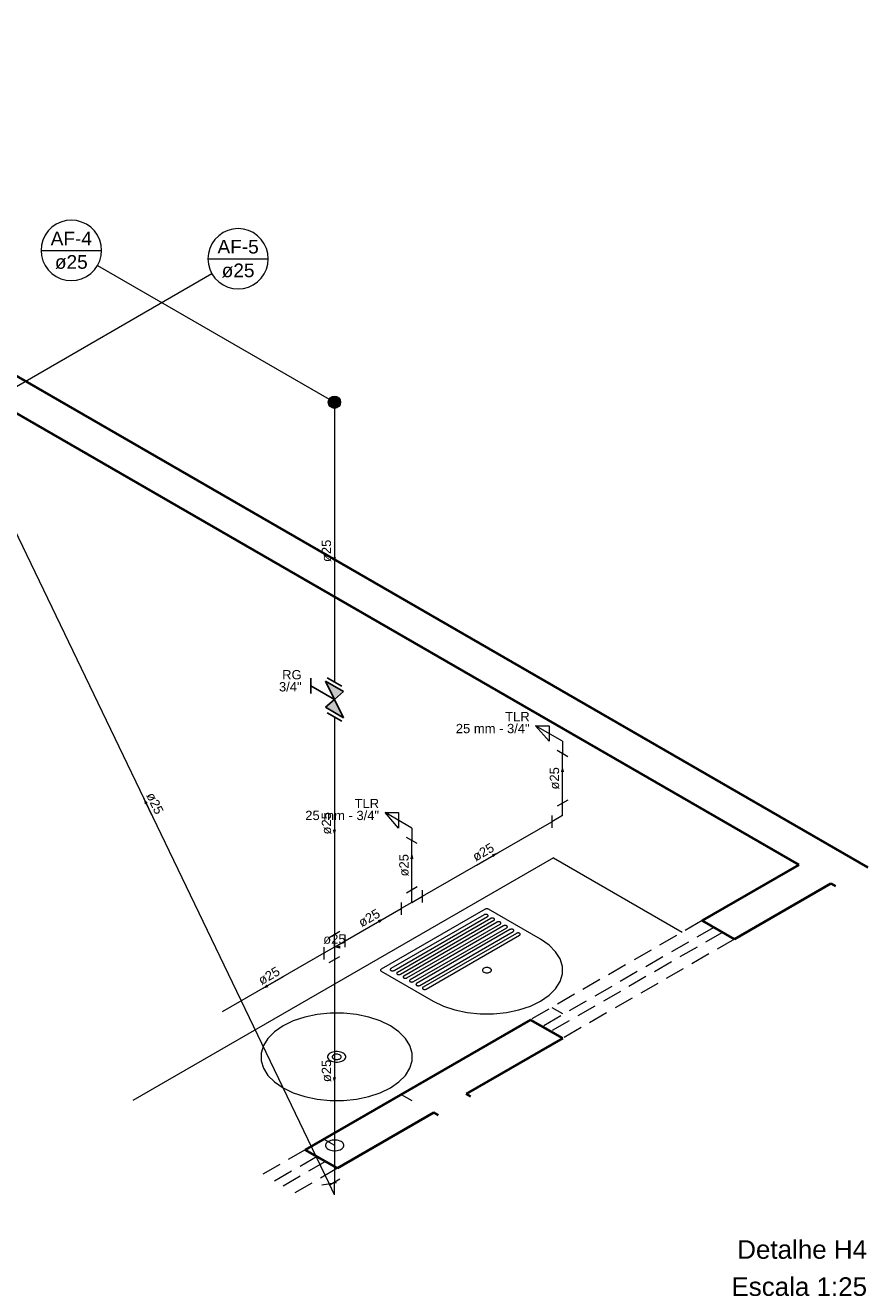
# Model space of a CAD drawing. Header units: millimetres. Extents: x -1944 to -1918.5, y -4189.8 to -4169.
# Tile 2 of 2: x -1932.1 to -1918.5, y -4189.8 to -4169.4. Entities that reach past the tile are written whole.
import ezdxf

# ---------------------------------------------------------------- set-up
doc = ezdxf.new("R2010")
doc.units = ezdxf.units.MM
doc.header["$MEASUREMENT"] = 0
doc.linetypes.add('HIDDEN2', pattern=[0.47625, 0.3175, -0.15875])
for name, color, linetype, lineweight in [('AF-Colunas', 4, 'Continuous', 5), ('AF-Condutos', 4, 'Continuous', 5), ('AF-Conexões', 9, 'Continuous', 5), ('AF-Indicação coluna', 5, 'Continuous', 5), ('AF-Sentido conduto', 9, 'Continuous', 5), ('AF-Textos conduto', 7, 'Continuous', 5), ('DI-Títulos', 3, 'Continuous', 5), ('MB_ALVENARIA', 7, 'Continuous', 40), ('MB_ESQUADRIA', 7, 'Continuous', 5), ('MB_MOBILIÁRIO', 8, 'Continuous', 13), ('Nível 1', 7, 'Continuous', 5), ('Textos', 7, 'Continuous', 5)]:
    doc.layers.add(name, color=color, linetype=linetype, lineweight=lineweight)
doc.layers.add('Simbolos', color=5, linetype='Continuous')
doc.layers.add('Simbolos_int', color=2, linetype='Continuous')
doc.styles.add('Arial', font='txt')

msp = doc.modelspace()

# ---------------------------------------------------------------- hatches: boundary and pattern name
at = {"layer": 'AF-Sentido conduto', "linetype": 'Continuous'}
for points in [[(-1927.1206, -4178.0647), (-1927.0948, -4177.9681), (-1927.1465, -4177.9681)], [(-1923.4385, -4181.3389), (-1923.4644, -4181.4355), (-1923.4126, -4181.4355)], [(-1930.1992, -4181.8607), (-1930.1807, -4181.959), (-1930.1341, -4181.9366)], [(-1927.1206, -4182.4647), (-1927.0948, -4182.3681), (-1927.1465, -4182.3681)], [(-1925.8697, -4182.7425), (-1925.8956, -4182.8391), (-1925.8438, -4182.8391)], [(-1924.4809, -4182.7407), (-1924.5775, -4182.7666), (-1924.5516, -4182.8114)], [(-1926.322, -4183.8036), (-1926.4186, -4183.8295), (-1926.3927, -4183.8743)], [(-1927.1206, -4184.2647), (-1927.024, -4184.2906), (-1927.024, -4184.2389)], [(-1928.2854, -4184.9372), (-1928.1888, -4184.9113), (-1928.2146, -4184.8665)], [(-1927.1206, -4186.4647), (-1927.0948, -4186.3681), (-1927.1465, -4186.3681)]]:
    msp.add_hatch(color=256, dxfattribs=at).paths.add_polyline_path(points)
at = {"layer": 'Simbolos', "linetype": 'Continuous'}
for points in [[(-1927.1206, -4180.2647), (-1926.9749, -4180.1389), (-1927.2658, -4179.9709)], [(-1926.9749, -4180.5589), (-1927.2658, -4180.3909), (-1927.1206, -4180.2647)]]:
    msp.add_hatch(color=256, dxfattribs=at).paths.add_polyline_path(points)

# ---------------------------------------------------------------- linework, layer by layer
at = {"layer": 'AF-Colunas', "const_width": 0.1}
msp.add_lwpolyline([(-1927.0706, -4175.4647, 1), (-1927.1706, -4175.4647, 1)], format="xyb", close=True, dxfattribs=at)
at = {"layer": 'AF-Colunas'}
msp.add_circle((-1927.1206, -4175.4647), 0.1, dxfattribs=at)
at = {"layer": 'AF-Condutos'}
for p, q in [((-1927.1206, -4175.5647), (-1927.1206, -4179.9819)), ((-1927.2073, -4188.0845), (-1933.1035, -4175.8194)), ((-1927.1206, -4180.5475), (-1927.1206, -4184.0647)), ((-1923.4385, -4181.9389), (-1923.4385, -4181.1389)), ((-1925.6965, -4183.4425), (-1923.6117, -4182.2389)), ((-1925.8697, -4183.3425), (-1925.8697, -4182.5425)), ((-1926.9474, -4184.1647), (-1926.0429, -4183.6425)), ((-1927.2938, -4184.3647), (-1928.9305, -4185.3097)), ((-1927.1206, -4184.4647), (-1927.1206, -4188.0647))]:
    msp.add_line(p, q, dxfattribs=at)
at = {"layer": 'AF-Conexões'}
for p, q in [((-1923.4385, -4180.9389), (-1923.8715, -4180.6889)), ((-1923.8715, -4180.6889), (-1923.655, -4180.6889)), ((-1923.655, -4180.9389), (-1923.8715, -4180.6889)), ((-1923.655, -4180.6889), (-1923.655, -4180.9389)), ((-1923.4385, -4180.9389), (-1923.4385, -4181.1389)), ((-1923.3519, -4181.1889), (-1923.5251, -4181.0889)), ((-1923.3519, -4181.8889), (-1923.5251, -4181.9889)), ((-1923.4385, -4182.1389), (-1923.4385, -4181.9389)), ((-1925.8697, -4182.3425), (-1926.3027, -4182.0925)), ((-1926.3027, -4182.0925), (-1926.0862, -4182.0925)), ((-1926.0862, -4182.3425), (-1926.3027, -4182.0925)), ((-1926.0862, -4182.0925), (-1926.0862, -4182.3425)), ((-1923.6117, -4182.1389), (-1923.6117, -4182.3389)), ((-1923.4385, -4182.1389), (-1923.6117, -4182.2389)), ((-1925.8697, -4182.3425), (-1925.8697, -4182.5425)), ((-1925.7831, -4182.5925), (-1925.9563, -4182.4925)), ((-1925.7831, -4183.2925), (-1925.9563, -4183.3925)), ((-1925.8697, -4183.5425), (-1925.8697, -4183.3425)), ((-1925.8697, -4183.5425), (-1925.6965, -4183.4425)), ((-1925.6965, -4183.5425), (-1925.6965, -4183.3425)), ((-1926.0429, -4183.5425), (-1926.0429, -4183.7425)), ((-1925.8697, -4183.5425), (-1926.0429, -4183.6425)), ((-1927.034, -4184.0147), (-1927.2072, -4184.1147)), ((-1927.1206, -4184.2647), (-1927.1206, -4184.0647)), ((-1926.9474, -4184.2647), (-1926.9474, -4184.0647)), ((-1927.2938, -4184.2647), (-1927.2938, -4184.4647)), ((-1927.1206, -4184.2647), (-1927.2938, -4184.3647)), ((-1927.1206, -4184.2647), (-1926.9474, -4184.1647)), ((-1927.1206, -4184.1647), (-1927.1206, -4184.3647)), ((-1927.1206, -4184.2647), (-1927.1206, -4184.4647)), ((-1927.2072, -4184.5147), (-1927.034, -4184.4147)), ((-1927.3253, -4188.1034), (-1927.0893, -4188.0656)), ((-1927.1206, -4188.2647), (-1927.2073, -4188.0845)), ((-1927.034, -4188.0147), (-1927.2072, -4188.1147)), ((-1927.1206, -4188.2647), (-1927.1206, -4188.0647))]:
    msp.add_line(p, q, dxfattribs=at)
at = {"layer": 'AF-Indicação coluna'}
for p, q in [((-1931.8565, -4173.012), (-1930.8813, -4173.012)), ((-1930.9466, -4173.2558), (-1927.2072, -4175.4147)), ((-1929.1633, -4173.1478), (-1928.1881, -4173.1478)), ((-1929.098, -4173.3916), (-1933.0602, -4175.6792))]:
    msp.add_line(p, q, dxfattribs=at)
for points in [[(-1930.8813, -4173.012), (-1930.8887, -4172.9273), (-1930.9107, -4172.8452), (-1930.9466, -4172.7682), (-1930.9954, -4172.6986), (-1931.0555, -4172.6385), (-1931.1251, -4172.5897), (-1931.2021, -4172.5538), (-1931.2842, -4172.5318), (-1931.3689, -4172.5244), (-1931.4536, -4172.5318), (-1931.5357, -4172.5538), (-1931.6127, -4172.5897), (-1931.6823, -4172.6385), (-1931.7424, -4172.6986), (-1931.7912, -4172.7682), (-1931.8271, -4172.8452), (-1931.8491, -4172.9273), (-1931.8565, -4173.012), (-1931.8491, -4173.0967), (-1931.8271, -4173.1788), (-1931.7912, -4173.2558), (-1931.7424, -4173.3254), (-1931.6823, -4173.3856), (-1931.6127, -4173.4343), (-1931.5357, -4173.4702), (-1931.4536, -4173.4922), (-1931.3689, -4173.4996), (-1931.2842, -4173.4922), (-1931.2021, -4173.4702), (-1931.1251, -4173.4343), (-1931.0555, -4173.3856), (-1930.9954, -4173.3254), (-1930.9466, -4173.2558), (-1930.9107, -4173.1788), (-1930.8887, -4173.0967), (-1930.8813, -4173.012)], [(-1928.1881, -4173.1478), (-1928.1955, -4173.0631), (-1928.2175, -4172.981), (-1928.2534, -4172.904), (-1928.3021, -4172.8344), (-1928.3622, -4172.7743), (-1928.4319, -4172.7255), (-1928.5089, -4172.6896), (-1928.591, -4172.6676), (-1928.6757, -4172.6602), (-1928.7604, -4172.6676), (-1928.8425, -4172.6896), (-1928.9195, -4172.7255), (-1928.9891, -4172.7743), (-1929.0492, -4172.8344), (-1929.098, -4172.904), (-1929.1339, -4172.981), (-1929.1559, -4173.0631), (-1929.1633, -4173.1478), (-1929.1559, -4173.2325), (-1929.1339, -4173.3146), (-1929.098, -4173.3916), (-1929.0492, -4173.4612), (-1928.9891, -4173.5213), (-1928.9195, -4173.5701), (-1928.8425, -4173.606), (-1928.7604, -4173.628), (-1928.6757, -4173.6354), (-1928.591, -4173.628), (-1928.5089, -4173.606), (-1928.4319, -4173.5701), (-1928.3622, -4173.5213), (-1928.3021, -4173.4612), (-1928.2534, -4173.3916), (-1928.2175, -4173.3146), (-1928.1955, -4173.2325), (-1928.1881, -4173.1478)]]:
    msp.add_lwpolyline(points, dxfattribs=at)
at = {"layer": 'AF-Sentido conduto'}
for points in [[(-1927.1206, -4177.6647), (-1927.1206, -4178.0647)], [(-1923.4385, -4181.7389), (-1923.4385, -4181.3389)], [(-1930.0682, -4182.1333), (-1930.1992, -4181.8607)], [(-1927.1206, -4182.0647), (-1927.1206, -4182.4647)], [(-1925.8697, -4183.1425), (-1925.8697, -4182.7425)], [(-1924.8273, -4182.9407), (-1924.4809, -4182.7407)], [(-1926.6684, -4184.0036), (-1926.322, -4183.8036)], [(-1927.1206, -4184.2647), (-1927.1206, -4184.2647)], [(-1927.9389, -4184.7372), (-1928.2854, -4184.9372)], [(-1927.1206, -4186.0647), (-1927.1206, -4186.4647)]]:
    msp.add_lwpolyline(points, dxfattribs=at)
at = {"layer": 'MB_ALVENARIA'}
for p, q in [((-1942.0715, -4169.3766), (-1918.5104, -4182.9796)), ((-1942.5911, -4169.6766), (-1919.6241, -4182.9366)), ((-1919.1045, -4183.2366), (-1919.03, -4183.2796)), ((-1924.919, -4186.6796), (-1924.9934, -4186.6366)), ((-1925.4386, -4186.9796), (-1925.513, -4186.9366))]:
    msp.add_line(p, q, dxfattribs=at)
for points in [[(-1919.6241, -4182.9366), (-1921.1829, -4183.8366)], [(-1919.1045, -4183.2366), (-1920.6633, -4184.1366)], [(-1920.6633, -4184.1366), (-1921.1829, -4183.8366)], [(-1923.9542, -4185.4366), (-1927.5915, -4187.5366)], [(-1923.4346, -4185.7366), (-1923.9542, -4185.4366)], [(-1923.4346, -4185.7366), (-1924.9934, -4186.6366)], [(-1925.513, -4186.9366), (-1927.0719, -4187.8366)], [(-1927.0719, -4187.8366), (-1927.5915, -4187.5366)]]:
    msp.add_lwpolyline(points, dxfattribs=at)
at = {"layer": 'MB_ESQUADRIA', "linetype": 'HIDDEN2'}
for p, q in [((-1927.5915, -4187.5366), (-1928.2952, -4187.9429)), ((-1927.401, -4187.6466), (-1928.1047, -4188.0529)), ((-1927.2624, -4187.7266), (-1927.9661, -4188.1329)), ((-1927.0719, -4187.8366), (-1927.7756, -4188.2429))]:
    msp.add_line(p, q, dxfattribs=at)
for points in [[(-1921.1829, -4183.8366), (-1923.9542, -4185.4366)], [(-1920.9924, -4183.9466), (-1923.7637, -4185.5466)], [(-1920.8538, -4184.0266), (-1923.6251, -4185.6266)], [(-1920.6633, -4184.1366), (-1923.4346, -4185.7366)]]:
    msp.add_lwpolyline(points, dxfattribs=at)
at = {"layer": 'MB_MOBILIÁRIO'}
for p, q in [((-1923.5837, -4182.8227), (-1930.3737, -4186.7429)), ((-1923.5837, -4182.8227), (-1921.5052, -4184.0227)), ((-1924.6844, -4183.6521), (-1926.3645, -4184.6221)), ((-1923.7924, -4184.1371), (-1924.6325, -4183.6521)), ((-1924.7018, -4183.7421), (-1926.2087, -4184.6121)), ((-1926.1567, -4184.6421), (-1924.6498, -4183.7721)), ((-1924.5978, -4183.8021), (-1926.1047, -4184.6721)), ((-1926.0528, -4184.7021), (-1924.5459, -4183.8321)), ((-1924.4939, -4183.8621), (-1926.0008, -4184.7321)), ((-1925.9488, -4184.7621), (-1924.442, -4183.8921)), ((-1924.39, -4183.9221), (-1925.8969, -4184.7921)), ((-1925.8449, -4184.8221), (-1924.338, -4183.9521)), ((-1924.2861, -4183.9821), (-1925.793, -4184.8521)), ((-1925.741, -4184.8821), (-1924.2341, -4184.0121)), ((-1924.1822, -4184.0421), (-1925.689, -4184.9121)), ((-1925.6371, -4184.9421), (-1924.1302, -4184.0721)), ((-1926.3645, -4184.6521), (-1925.5245, -4185.1371))]:
    msp.add_line(p, q, dxfattribs=at)
for points in [[(-1924.6325, -4183.6521), (-1924.6374, -4183.6497), (-1924.6429, -4183.6479), (-1924.649, -4183.6466), (-1924.6553, -4183.646), (-1924.6617, -4183.646), (-1924.668, -4183.6466), (-1924.674, -4183.6479), (-1924.6795, -4183.6497), (-1924.6844, -4183.6521)], [(-1924.6498, -4183.7421), (-1924.6522, -4183.7408), (-1924.6547, -4183.7397), (-1924.6574, -4183.7387), (-1924.6603, -4183.7379), (-1924.6632, -4183.7372), (-1924.6663, -4183.7366), (-1924.6694, -4183.7362), (-1924.6726, -4183.736), (-1924.6758, -4183.7359), (-1924.679, -4183.736), (-1924.6822, -4183.7362), (-1924.6853, -4183.7366), (-1924.6884, -4183.7372), (-1924.6913, -4183.7379), (-1924.6942, -4183.7387), (-1924.6969, -4183.7397), (-1924.6994, -4183.7408), (-1924.7018, -4183.7421)], [(-1924.6498, -4183.7721), (-1924.6476, -4183.7707), (-1924.6457, -4183.7693), (-1924.644, -4183.7677), (-1924.6425, -4183.7661), (-1924.6413, -4183.7643), (-1924.6403, -4183.7626), (-1924.6396, -4183.7608), (-1924.6392, -4183.7589), (-1924.639, -4183.7571), (-1924.6392, -4183.7552), (-1924.6396, -4183.7534), (-1924.6403, -4183.7516), (-1924.6413, -4183.7498), (-1924.6425, -4183.7481), (-1924.644, -4183.7465), (-1924.6457, -4183.7449), (-1924.6476, -4183.7435), (-1924.6498, -4183.7421)], [(-1924.5459, -4183.8021), (-1924.5482, -4183.8008), (-1924.5508, -4183.7997), (-1924.5535, -4183.7987), (-1924.5563, -4183.7979), (-1924.5593, -4183.7972), (-1924.5624, -4183.7966), (-1924.5655, -4183.7962), (-1924.5687, -4183.796), (-1924.5719, -4183.7959), (-1924.5751, -4183.796), (-1924.5782, -4183.7962), (-1924.5814, -4183.7966), (-1924.5844, -4183.7972), (-1924.5874, -4183.7979), (-1924.5902, -4183.7987), (-1924.5929, -4183.7997), (-1924.5955, -4183.8008), (-1924.5978, -4183.8021)], [(-1924.5459, -4183.8321), (-1924.5437, -4183.8307), (-1924.5418, -4183.8293), (-1924.54, -4183.8277), (-1924.5386, -4183.8261), (-1924.5373, -4183.8243), (-1924.5364, -4183.8226), (-1924.5357, -4183.8208), (-1924.5353, -4183.8189), (-1924.5351, -4183.8171), (-1924.5353, -4183.8152), (-1924.5357, -4183.8134), (-1924.5364, -4183.8116), (-1924.5373, -4183.8098), (-1924.5386, -4183.8081), (-1924.54, -4183.8065), (-1924.5418, -4183.8049), (-1924.5437, -4183.8035), (-1924.5459, -4183.8021)], [(-1924.442, -4183.8621), (-1924.4443, -4183.8608), (-1924.4469, -4183.8597), (-1924.4496, -4183.8587), (-1924.4524, -4183.8579), (-1924.4554, -4183.8572), (-1924.4584, -4183.8566), (-1924.4616, -4183.8562), (-1924.4647, -4183.856), (-1924.4679, -4183.8559), (-1924.4711, -4183.856), (-1924.4743, -4183.8562), (-1924.4775, -4183.8566), (-1924.4805, -4183.8572), (-1924.4835, -4183.8579), (-1924.4863, -4183.8587), (-1924.489, -4183.8597), (-1924.4916, -4183.8608), (-1924.4939, -4183.8621)], [(-1924.442, -4183.8921), (-1924.4398, -4183.8907), (-1924.4378, -4183.8893), (-1924.4361, -4183.8877), (-1924.4346, -4183.8861), (-1924.4334, -4183.8843), (-1924.4325, -4183.8826), (-1924.4318, -4183.8808), (-1924.4313, -4183.8789), (-1924.4312, -4183.8771), (-1924.4313, -4183.8752), (-1924.4318, -4183.8734), (-1924.4325, -4183.8716), (-1924.4334, -4183.8698), (-1924.4346, -4183.8681), (-1924.4361, -4183.8665), (-1924.4378, -4183.8649), (-1924.4398, -4183.8635), (-1924.442, -4183.8621)], [(-1924.338, -4183.9221), (-1924.3404, -4183.9208), (-1924.3429, -4183.9197), (-1924.3456, -4183.9187), (-1924.3485, -4183.9179), (-1924.3515, -4183.9172), (-1924.3545, -4183.9166), (-1924.3576, -4183.9162), (-1924.3608, -4183.916), (-1924.364, -4183.9159), (-1924.3672, -4183.916), (-1924.3704, -4183.9162), (-1924.3735, -4183.9166), (-1924.3766, -4183.9172), (-1924.3795, -4183.9179), (-1924.3824, -4183.9187), (-1924.3851, -4183.9197), (-1924.3876, -4183.9208), (-1924.39, -4183.9221)], [(-1924.338, -4183.9521), (-1924.3359, -4183.9507), (-1924.3339, -4183.9493), (-1924.3322, -4183.9477), (-1924.3307, -4183.9461), (-1924.3295, -4183.9443), (-1924.3285, -4183.9426), (-1924.3278, -4183.9408), (-1924.3274, -4183.9389), (-1924.3273, -4183.9371), (-1924.3274, -4183.9352), (-1924.3278, -4183.9334), (-1924.3285, -4183.9316), (-1924.3295, -4183.9298), (-1924.3307, -4183.9281), (-1924.3322, -4183.9265), (-1924.3339, -4183.9249), (-1924.3359, -4183.9235), (-1924.338, -4183.9221)], [(-1924.2341, -4183.9821), (-1924.2365, -4183.9808), (-1924.239, -4183.9797), (-1924.2417, -4183.9787), (-1924.2446, -4183.9779), (-1924.2475, -4183.9772), (-1924.2506, -4183.9766), (-1924.2537, -4183.9762), (-1924.2569, -4183.976), (-1924.2601, -4183.9759), (-1924.2633, -4183.976), (-1924.2665, -4183.9762), (-1924.2696, -4183.9766), (-1924.2727, -4183.9772), (-1924.2756, -4183.9779), (-1924.2785, -4183.9787), (-1924.2812, -4183.9797), (-1924.2837, -4183.9808), (-1924.2861, -4183.9821)], [(-1924.2341, -4184.0121), (-1924.232, -4184.0107), (-1924.23, -4184.0093), (-1924.2283, -4184.0077), (-1924.2268, -4184.0061), (-1924.2256, -4184.0043), (-1924.2246, -4184.0026), (-1924.2239, -4184.0008), (-1924.2235, -4183.9989), (-1924.2234, -4183.9971), (-1924.2235, -4183.9952), (-1924.2239, -4183.9934), (-1924.2246, -4183.9916), (-1924.2256, -4183.9898), (-1924.2268, -4183.9881), (-1924.2283, -4183.9865), (-1924.23, -4183.9849), (-1924.232, -4183.9835), (-1924.2341, -4183.9821)], [(-1924.1302, -4184.0421), (-1924.1326, -4184.0408), (-1924.1351, -4184.0397), (-1924.1378, -4184.0387), (-1924.1406, -4184.0379), (-1924.1436, -4184.0372), (-1924.1467, -4184.0366), (-1924.1498, -4184.0362), (-1924.153, -4184.036), (-1924.1562, -4184.0359), (-1924.1594, -4184.036), (-1924.1626, -4184.0362), (-1924.1657, -4184.0366), (-1924.1687, -4184.0372), (-1924.1717, -4184.0379), (-1924.1745, -4184.0387), (-1924.1772, -4184.0397), (-1924.1798, -4184.0408), (-1924.1822, -4184.0421)], [(-1924.1302, -4184.0721), (-1924.128, -4184.0707), (-1924.1261, -4184.0693), (-1924.1244, -4184.0677), (-1924.1229, -4184.0661), (-1924.1216, -4184.0643), (-1924.1207, -4184.0626), (-1924.12, -4184.0608), (-1924.1196, -4184.0589), (-1924.1194, -4184.0571), (-1924.1196, -4184.0552), (-1924.12, -4184.0534), (-1924.1207, -4184.0516), (-1924.1216, -4184.0498), (-1924.1229, -4184.0481), (-1924.1244, -4184.0465), (-1924.1261, -4184.0449), (-1924.128, -4184.0435), (-1924.1302, -4184.0421)], [(-1925.5245, -4185.1371), (-1925.361, -4185.2163), (-1925.1761, -4185.2779), (-1924.9755, -4185.3201), (-1924.7652, -4185.3415), (-1924.5517, -4185.3415), (-1924.3415, -4185.3201), (-1924.1409, -4185.2779), (-1923.956, -4185.2163), (-1923.7924, -4185.1371), (-1923.6552, -4185.0427), (-1923.5485, -4184.9359), (-1923.4755, -4184.8201), (-1923.4384, -4184.6987), (-1923.4384, -4184.5755), (-1923.4755, -4184.4541), (-1923.5485, -4184.3383), (-1923.6552, -4184.2315), (-1923.7924, -4184.1371)], [(-1926.3645, -4184.6221), (-1926.3687, -4184.6249), (-1926.3719, -4184.6281), (-1926.374, -4184.6316), (-1926.3752, -4184.6352), (-1926.3752, -4184.6389), (-1926.374, -4184.6426), (-1926.3719, -4184.6461), (-1926.3687, -4184.6493), (-1926.3645, -4184.6521)], [(-1926.2087, -4184.6121), (-1926.2108, -4184.6135), (-1926.2128, -4184.6149), (-1926.2145, -4184.6165), (-1926.216, -4184.6181), (-1926.2172, -4184.6198), (-1926.2182, -4184.6216), (-1926.2189, -4184.6234), (-1926.2193, -4184.6252), (-1926.2194, -4184.6271), (-1926.2193, -4184.6289), (-1926.2189, -4184.6308), (-1926.2182, -4184.6326), (-1926.2172, -4184.6343), (-1926.216, -4184.6361), (-1926.2145, -4184.6377), (-1926.2128, -4184.6393), (-1926.2108, -4184.6407), (-1926.2087, -4184.6421)], [(-1926.2087, -4184.6421), (-1926.2063, -4184.6433), (-1926.2037, -4184.6445), (-1926.201, -4184.6455), (-1926.1982, -4184.6463), (-1926.1952, -4184.647), (-1926.1922, -4184.6476), (-1926.1891, -4184.648), (-1926.1859, -4184.6482), (-1926.1827, -4184.6483), (-1926.1795, -4184.6482), (-1926.1763, -4184.648), (-1926.1732, -4184.6476), (-1926.1701, -4184.647), (-1926.1671, -4184.6463), (-1926.1643, -4184.6455), (-1926.1616, -4184.6445), (-1926.1591, -4184.6433), (-1926.1567, -4184.6421)], [(-1926.1047, -4184.6721), (-1926.1069, -4184.6735), (-1926.1088, -4184.6749), (-1926.1106, -4184.6765), (-1926.1121, -4184.6781), (-1926.1133, -4184.6798), (-1926.1142, -4184.6816), (-1926.1149, -4184.6834), (-1926.1154, -4184.6852), (-1926.1155, -4184.6871), (-1926.1154, -4184.6889), (-1926.1149, -4184.6908), (-1926.1142, -4184.6926), (-1926.1133, -4184.6943), (-1926.1121, -4184.6961), (-1926.1106, -4184.6977), (-1926.1088, -4184.6993), (-1926.1069, -4184.7007), (-1926.1047, -4184.7021)], [(-1926.1047, -4184.7021), (-1926.1024, -4184.7033), (-1926.0998, -4184.7045), (-1926.0971, -4184.7055), (-1926.0943, -4184.7063), (-1926.0913, -4184.707), (-1926.0883, -4184.7076), (-1926.0851, -4184.708), (-1926.082, -4184.7082), (-1926.0788, -4184.7083), (-1926.0755, -4184.7082), (-1926.0724, -4184.708), (-1926.0692, -4184.7076), (-1926.0662, -4184.707), (-1926.0632, -4184.7063), (-1926.0604, -4184.7055), (-1926.0577, -4184.7045), (-1926.0551, -4184.7033), (-1926.0528, -4184.7021)], [(-1924.7104, -4184.6671), (-1924.7006, -4184.6718), (-1924.6895, -4184.6755), (-1924.6775, -4184.6781), (-1924.6649, -4184.6794), (-1924.6521, -4184.6794), (-1924.6394, -4184.6781), (-1924.6274, -4184.6755), (-1924.6163, -4184.6718), (-1924.6065, -4184.6671), (-1924.5983, -4184.6614), (-1924.5919, -4184.655), (-1924.5875, -4184.6481), (-1924.5853, -4184.6408), (-1924.5853, -4184.6334), (-1924.5875, -4184.6261), (-1924.5919, -4184.6192), (-1924.5983, -4184.6128), (-1924.6065, -4184.6071), (-1924.6163, -4184.6023), (-1924.6274, -4184.5986), (-1924.6394, -4184.5961), (-1924.6521, -4184.5948), (-1924.6649, -4184.5948), (-1924.6775, -4184.5961), (-1924.6895, -4184.5986), (-1924.7006, -4184.6023), (-1924.7104, -4184.6071), (-1924.7187, -4184.6128), (-1924.7251, -4184.6192), (-1924.7294, -4184.6261), (-1924.7317, -4184.6334), (-1924.7317, -4184.6408), (-1924.7294, -4184.6481), (-1924.7251, -4184.655), (-1924.7187, -4184.6614), (-1924.7104, -4184.6671)], [(-1926.0008, -4184.7321), (-1926.003, -4184.7335), (-1926.0049, -4184.7349), (-1926.0066, -4184.7365), (-1926.0081, -4184.7381), (-1926.0094, -4184.7398), (-1926.0103, -4184.7416), (-1926.011, -4184.7434), (-1926.0114, -4184.7452), (-1926.0116, -4184.7471), (-1926.0114, -4184.7489), (-1926.011, -4184.7508), (-1926.0103, -4184.7526), (-1926.0094, -4184.7543), (-1926.0081, -4184.7561), (-1926.0066, -4184.7577), (-1926.0049, -4184.7593), (-1926.003, -4184.7607), (-1926.0008, -4184.7621)], [(-1926.0008, -4184.7621), (-1925.9984, -4184.7633), (-1925.9959, -4184.7645), (-1925.9932, -4184.7655), (-1925.9904, -4184.7663), (-1925.9874, -4184.767), (-1925.9843, -4184.7676), (-1925.9812, -4184.768), (-1925.978, -4184.7682), (-1925.9748, -4184.7683), (-1925.9716, -4184.7682), (-1925.9684, -4184.768), (-1925.9653, -4184.7676), (-1925.9623, -4184.767), (-1925.9593, -4184.7663), (-1925.9565, -4184.7655), (-1925.9538, -4184.7645), (-1925.9512, -4184.7633), (-1925.9488, -4184.7621)], [(-1925.8969, -4184.7921), (-1925.8991, -4184.7935), (-1925.901, -4184.7949), (-1925.9027, -4184.7965), (-1925.9042, -4184.7981), (-1925.9054, -4184.7998), (-1925.9064, -4184.8016), (-1925.9071, -4184.8034), (-1925.9075, -4184.8052), (-1925.9076, -4184.8071), (-1925.9075, -4184.8089), (-1925.9071, -4184.8108), (-1925.9064, -4184.8126), (-1925.9054, -4184.8143), (-1925.9042, -4184.8161), (-1925.9027, -4184.8177), (-1925.901, -4184.8193), (-1925.8991, -4184.8207), (-1925.8969, -4184.8221)], [(-1925.8969, -4184.8221), (-1925.8945, -4184.8233), (-1925.892, -4184.8245), (-1925.8893, -4184.8255), (-1925.8864, -4184.8263), (-1925.8835, -4184.827), (-1925.8804, -4184.8276), (-1925.8773, -4184.828), (-1925.8741, -4184.8282), (-1925.8709, -4184.8283), (-1925.8677, -4184.8282), (-1925.8645, -4184.828), (-1925.8614, -4184.8276), (-1925.8583, -4184.827), (-1925.8554, -4184.8263), (-1925.8525, -4184.8255), (-1925.8498, -4184.8245), (-1925.8473, -4184.8233), (-1925.8449, -4184.8221)], [(-1925.793, -4184.8521), (-1925.7951, -4184.8535), (-1925.7971, -4184.8549), (-1925.7988, -4184.8565), (-1925.8003, -4184.8581), (-1925.8015, -4184.8598), (-1925.8025, -4184.8616), (-1925.8032, -4184.8634), (-1925.8036, -4184.8652), (-1925.8037, -4184.8671), (-1925.8036, -4184.8689), (-1925.8032, -4184.8708), (-1925.8025, -4184.8726), (-1925.8015, -4184.8743), (-1925.8003, -4184.8761), (-1925.7988, -4184.8777), (-1925.7971, -4184.8793), (-1925.7951, -4184.8807), (-1925.793, -4184.8821)], [(-1925.793, -4184.8821), (-1925.7906, -4184.8833), (-1925.7881, -4184.8845), (-1925.7854, -4184.8855), (-1925.7825, -4184.8863), (-1925.7795, -4184.887), (-1925.7765, -4184.8876), (-1925.7734, -4184.888), (-1925.7702, -4184.8882), (-1925.767, -4184.8883), (-1925.7638, -4184.8882), (-1925.7606, -4184.888), (-1925.7575, -4184.8876), (-1925.7544, -4184.887), (-1925.7515, -4184.8863), (-1925.7486, -4184.8855), (-1925.7459, -4184.8845), (-1925.7434, -4184.8833), (-1925.741, -4184.8821)], [(-1925.689, -4184.9121), (-1925.6912, -4184.9135), (-1925.6932, -4184.9149), (-1925.6949, -4184.9165), (-1925.6964, -4184.9181), (-1925.6976, -4184.9198), (-1925.6985, -4184.9216), (-1925.6992, -4184.9234), (-1925.6997, -4184.9252), (-1925.6998, -4184.9271), (-1925.6997, -4184.9289), (-1925.6992, -4184.9308), (-1925.6985, -4184.9326), (-1925.6976, -4184.9343), (-1925.6964, -4184.9361), (-1925.6949, -4184.9377), (-1925.6932, -4184.9393), (-1925.6912, -4184.9407), (-1925.689, -4184.9421)], [(-1925.689, -4184.9421), (-1925.6867, -4184.9433), (-1925.6841, -4184.9445), (-1925.6814, -4184.9455), (-1925.6786, -4184.9463), (-1925.6756, -4184.947), (-1925.6726, -4184.9476), (-1925.6694, -4184.948), (-1925.6663, -4184.9482), (-1925.6631, -4184.9483), (-1925.6599, -4184.9482), (-1925.6567, -4184.948), (-1925.6535, -4184.9476), (-1925.6505, -4184.947), (-1925.6475, -4184.9463), (-1925.6447, -4184.9455), (-1925.642, -4184.9445), (-1925.6394, -4184.9433), (-1925.6371, -4184.9421)], [(-1927.9494, -4186.5371), (-1927.7858, -4186.6163), (-1927.6009, -4186.6779), (-1927.4003, -4186.7201), (-1927.1901, -4186.7415), (-1926.9766, -4186.7415), (-1926.7664, -4186.7201), (-1926.5657, -4186.6779), (-1926.3809, -4186.6163), (-1926.2173, -4186.5371), (-1926.0801, -4186.4427), (-1925.9733, -4186.3359), (-1925.9003, -4186.2201), (-1925.8633, -4186.0987), (-1925.8633, -4185.9755), (-1925.9003, -4185.8541), (-1925.9733, -4185.7383), (-1926.0801, -4185.6315), (-1926.2173, -4185.5371), (-1926.3809, -4185.4579), (-1926.5657, -4185.3962), (-1926.7664, -4185.3541), (-1926.9766, -4185.3327), (-1927.1901, -4185.3327), (-1927.4003, -4185.3541), (-1927.6009, -4185.3962), (-1927.7858, -4185.4579), (-1927.9494, -4185.5371), (-1928.0866, -4185.6315), (-1928.1933, -4185.7383), (-1928.2664, -4185.8541), (-1928.3034, -4185.9755), (-1928.3034, -4186.0987), (-1928.2664, -4186.2201), (-1928.1933, -4186.3359), (-1928.0866, -4186.4427), (-1927.9494, -4186.5371)], [(-1927.1873, -4186.0971), (-1927.1676, -4186.1066), (-1927.1455, -4186.114), (-1927.1214, -4186.1191), (-1927.0961, -4186.1216), (-1927.0705, -4186.1216), (-1927.0453, -4186.1191), (-1927.0212, -4186.114), (-1926.999, -4186.1066), (-1926.9794, -4186.0971), (-1926.9629, -4186.0858), (-1926.9501, -4186.0729), (-1926.9414, -4186.0591), (-1926.9369, -4186.0445), (-1926.9369, -4186.0297), (-1926.9414, -4186.0151), (-1926.9501, -4186.0012), (-1926.9629, -4185.9884), (-1926.9794, -4185.9771), (-1926.999, -4185.9676), (-1927.0212, -4185.9602), (-1927.0453, -4185.9551), (-1927.0705, -4185.9526), (-1927.0961, -4185.9526), (-1927.1214, -4185.9551), (-1927.1455, -4185.9602), (-1927.1676, -4185.9676), (-1927.1873, -4185.9771), (-1927.2037, -4185.9884), (-1927.2165, -4186.0012), (-1927.2253, -4186.0151), (-1927.2297, -4186.0297), (-1927.2297, -4186.0445), (-1927.2253, -4186.0591), (-1927.2165, -4186.0729), (-1927.2037, -4186.0858), (-1927.1873, -4186.0971)], [(-1927.1353, -4186.0671), (-1927.1255, -4186.0718), (-1927.1144, -4186.0755), (-1927.1024, -4186.0781), (-1927.0897, -4186.0794), (-1927.0769, -4186.0794), (-1927.0643, -4186.0781), (-1927.0523, -4186.0755), (-1927.0412, -4186.0718), (-1927.0314, -4186.0671), (-1927.0231, -4186.0614), (-1927.0167, -4186.055), (-1927.0124, -4186.0481), (-1927.0101, -4186.0408), (-1927.0101, -4186.0334), (-1927.0124, -4186.0261), (-1927.0167, -4186.0192), (-1927.0231, -4186.0128), (-1927.0314, -4186.0071), (-1927.0412, -4186.0023), (-1927.0523, -4185.9986), (-1927.0643, -4185.9961), (-1927.0769, -4185.9948), (-1927.0897, -4185.9948), (-1927.1024, -4185.9961), (-1927.1144, -4185.9986), (-1927.1255, -4186.0023), (-1927.1353, -4186.0071), (-1927.1435, -4186.0128), (-1927.1499, -4186.0192), (-1927.1543, -4186.0261), (-1927.1565, -4186.0334), (-1927.1565, -4186.0408), (-1927.1543, -4186.0481), (-1927.1499, -4186.055), (-1927.1435, -4186.0614), (-1927.1353, -4186.0671)]]:
    msp.add_lwpolyline(points, dxfattribs=at)
at = {"layer": 'Nível 1'}
for p, q in [((-1923.6117, -4185.2389), (-1923.4385, -4185.3389)), ((-1926.0429, -4186.6425), (-1925.8697, -4186.7425)), ((-1927.2938, -4187.3647), (-1927.1206, -4187.4647))]:
    msp.add_line(p, q, dxfattribs=at)
msp.add_lwpolyline([(-1927.2224, -4187.5284), (-1927.2024, -4187.5381), (-1927.1798, -4187.5456), (-1927.1552, -4187.5508), (-1927.1295, -4187.5534), (-1927.1034, -4187.5534), (-1927.0776, -4187.5508), (-1927.0531, -4187.5456), (-1927.0304, -4187.5381), (-1927.0104, -4187.5284), (-1926.9936, -4187.5168), (-1926.9806, -4187.5037), (-1926.9716, -4187.4896), (-1926.9671, -4187.4747), (-1926.9671, -4187.4596), (-1926.9716, -4187.4448), (-1926.9806, -4187.4306), (-1926.9936, -4187.4175), (-1927.0104, -4187.406), (-1927.0304, -4187.3963), (-1927.0531, -4187.3887), (-1927.0776, -4187.3836), (-1927.1034, -4187.3809), (-1927.1295, -4187.3809), (-1927.1552, -4187.3836), (-1927.1798, -4187.3887), (-1927.2024, -4187.3963), (-1927.2224, -4187.406), (-1927.2392, -4187.4175), (-1927.2523, -4187.4306), (-1927.2613, -4187.4448), (-1927.2658, -4187.4596), (-1927.2658, -4187.4747), (-1927.2613, -4187.4896), (-1927.2523, -4187.5037), (-1927.2392, -4187.5168), (-1927.2224, -4187.5284)], dxfattribs=at)
at = {"layer": 'Simbolos'}
for p, q in [((-1927.501, -4179.9191), (-1927.501, -4180.1711)), ((-1926.9749, -4180.1389), (-1927.2658, -4179.9709)), ((-1927.2658, -4179.9709), (-1927.1206, -4180.2647)), ((-1927.1206, -4180.2647), (-1927.501, -4180.0451)), ((-1926.9749, -4180.1389), (-1927.1206, -4180.2647)), ((-1927.2658, -4180.3909), (-1927.1201, -4180.2651)), ((-1926.9749, -4180.5589), (-1927.2658, -4180.3909)), ((-1926.9749, -4180.5589), (-1927.1206, -4180.2647))]:
    msp.add_line(p, q, dxfattribs=at)
at = {"layer": 'Simbolos_int'}
for p, q in [((-1927.0034, -4180.0496), (-1927.2362, -4179.9152)), ((-1927.0034, -4180.6152), (-1927.2362, -4180.4808))]:
    msp.add_line(p, q, dxfattribs=at)

# ---------------------------------------------------------------- texts
at = {"layer": 'AF-Indicação coluna', "char_height": 0.22, "attachment_point": 8, "line_spacing_factor": 0.6, "style": 'Arial'}
for s, insert, width in [('AF-4', (-1931.3689, -4172.9294), 1.300195), ('AF-5', (-1928.6757, -4173.0652), 1.300195), ('ø25', (-1931.3689, -4173.3146), 1.033887), ('ø25', (-1928.6757, -4173.4504), 1.033887)]:
    msp.add_mtext(s, dxfattribs=dict(at, insert=insert, width=width))
at = {"layer": 'AF-Textos conduto', "char_height": 0.15, "width": 0.723721, "attachment_point": 8, "line_spacing_factor": 0.6, "style": 'Arial'}
for insert, rotation in [((-1927.1711, -4177.8647), 90.00021), ((-1923.489, -4181.5389), 90.00021), ((-1930.0882, -4181.9751), 295.67403), ((-1927.1711, -4182.2647), 90.00021), ((-1924.6793, -4182.797), 30.00007), ((-1925.9202, -4182.9425), 90.00021), ((-1926.5204, -4183.8599), 30.00007), ((-1928.1374, -4184.7935), 30.00007), ((-1927.1711, -4186.2647), 90.00021)]:
    msp.add_mtext('ø25', dxfattribs=dict(at, insert=insert, rotation=rotation))
at = {"layer": 'AF-Textos conduto', "insert": (-1927.1206, -4184.2142), "char_height": 0.15, "width": 0.723721, "attachment_point": 8, "line_spacing_factor": 0.6, "style": 'Arial'}
msp.add_mtext('ø25', dxfattribs=at)
at = {"layer": 'DI-Títulos', "char_height": 0.3, "attachment_point": 9, "line_spacing_factor": 0.6, "style": 'Arial'}
for s, insert, width in [('Detalhe H4', (-1918.5204, -4189.3022), 4.202461), ('Escala 1:25', (-1918.5204, -4189.9022), 4.389492)]:
    msp.add_mtext(s, dxfattribs=dict(at, insert=insert, width=width))
at = {"layer": 'Textos', "char_height": 0.15, "attachment_point": 9, "line_spacing_factor": 0.6, "style": 'Arial'}
for s, insert, width in [('RG', (-1927.6502, -4179.9422), 0.63), ('3/4"', (-1927.6502, -4180.1372), 0.732949), ('TLR', (-1923.9681, -4180.6164), 0.793447), ('25 mm - 3/4"', (-1923.9681, -4180.8114), 2.389775), ('TLR', (-1926.3993, -4182.02), 0.793447), ('25 mm - 3/4"', (-1926.3993, -4182.215), 2.389775)]:
    msp.add_mtext(s, dxfattribs=dict(at, insert=insert, width=width))

doc.saveas('drawing.dxf')
